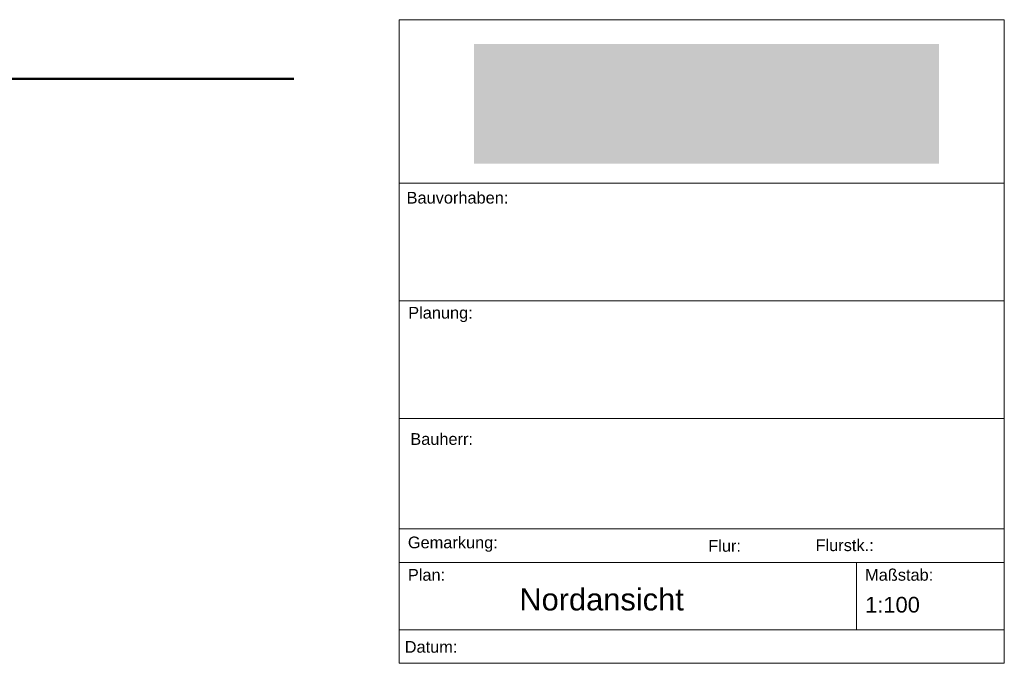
# Model space of a CAD drawing. Header units: millimetres. Extents: x 2135 to 41000, y -28700 to -9269.
# Tile 7 of 7: x 26357 to 41000, y -28700 to -19125. Entities that reach past the tile are written whole.
import ezdxf

# ---------------------------------------------------------------- set-up
doc = ezdxf.new("R2010")
doc.units = ezdxf.units.MM
doc.header["$MEASUREMENT"] = 0

msp = doc.modelspace()

# ---------------------------------------------------------------- hatches: boundary and pattern name
at = {"true_color": 0xeaeaea}
msp.add_hatch(color=254, dxfattribs=at).paths.add_polyline_path([(40026.5, -21268.93), (33113.5, -21268.93), (33113.5, -19489.08), (40026.5, -19489.08)])

# ---------------------------------------------------------------- linework, layer by layer
at = {"color": 18, "lineweight": 5, "true_color": 0x070707}
for points in [[(32000, -28700), (32000, -19125)], [(32000, -19125), (41000, -19125)], [(41000, -28700), (41000, -19125)], [(41000, -21558.258), (32000, -21558.258)], [(41000, -23306.756), (32000, -23306.756)], [(41000, -25056.756), (32000, -25056.756)], [(41000, -26700), (32000, -26700)], [(41000, -27200), (32000, -27200)], [(38800, -27200), (38800, -28200)], [(41000, -28200), (32000, -28200)], [(41000, -28700), (32000, -28700)]]:
    msp.add_lwpolyline(points, dxfattribs=at)
at = {"color": 18, "lineweight": 50, "true_color": 0x070707}
msp.add_lwpolyline([(30435, -20007), (8962, -20005), (30435, -20007)], dxfattribs=at)

# ---------------------------------------------------------------- texts
at = {"color": 6, "true_color": 0xff00ff, "char_height": 174, "attachment_point": 7}
for s, insert in [('{\\fArial|b0|i0;Bauvorhaben:}', (32110.904, -21862.721)), ('{\\fArial|b0|i0;Planung:}', (32135.209, -23623.76)), ('{\\fArial|b0|i0;Bauherr:}', (32166.041, -25452.582)), ('{\\fArial|b0|i0;Gemarkung:}', (32130, -27041.137)), ('{\\fArial|b0|i0;Flur:}', (36597.691, -27042.422)), ('{\\fArial|b0|i0;Flurstk.:}', (38192.867, -27033.137)), ('{\\fArial|b0|i0;Plan:}', (32130, -27473.82)), ('{\\fArial|b0|i0;Maßstab:}', (38930, -27473.82)), ('{\\fArial|b0|i0;Datum:}', (32083.123, -28544.703))]:
    msp.add_mtext(s, dxfattribs=dict(at, insert=insert))
at = {"color": 18, "true_color": 0x070707, "attachment_point": 1}
for s, insert, char_height in [('{\\fArial|b0|i0;Nordansicht}', (33788, -27585.334), 328), ('{\\fArial|b0|i0;1:100}', (38930, -27711.666), 233)]:
    msp.add_mtext(s, dxfattribs=dict(at, insert=insert, char_height=char_height))

doc.saveas('drawing.dxf')
